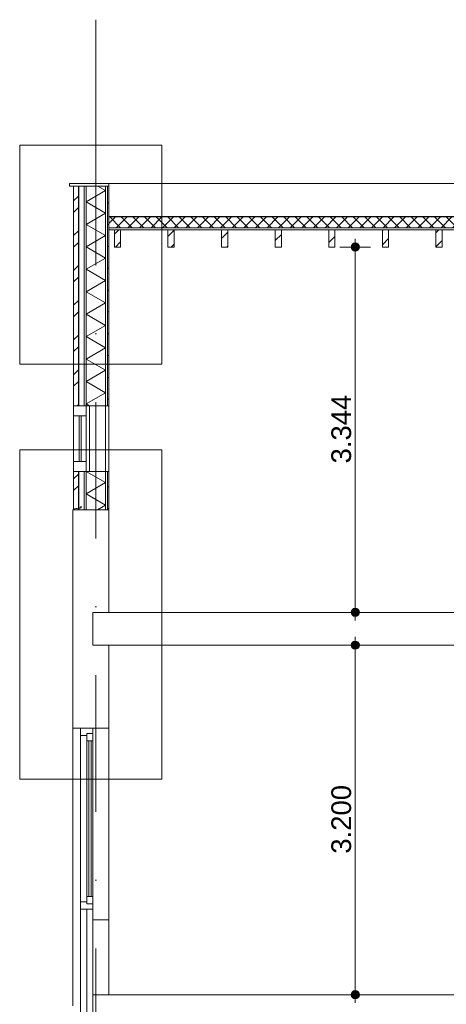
# Model space of a CAD drawing. Header units: millimetres. Extents: x -194 to 1012562, y 0 to 44349.
# Tile 79 of 97: x 446354 to 450255, y 9663 to 18675. Entities that reach past the tile are written whole.
import ezdxf
from ezdxf.enums import TextEntityAlignment as Align

# ---------------------------------------------------------------- set-up
doc = ezdxf.new("R2010")
doc.units = ezdxf.units.MM
doc.header["$MEASUREMENT"] = 0
doc.linetypes.add('streep-punt', pattern=[2500, 1250, -625, 0, -625])
for name, color, linetype in [('21_0 NC Buitenwanden', 7, 'Continuous'), ('21_0 NC Buitenwanden Laagscheidingslijnen', 7, 'Continuous'), ('21_1 C Buitenwanden', 7, 'Continuous'), ('23 Vloeren', 7, 'Continuous'), ('23 Vloeren Laagscheidingslijnen', 7, 'Continuous'), ('Maatvoering 1_ 100', 7, 'Continuous'), ('Maatvoering 1_ 100 2D arcering', 7, 'Continuous'), ('New_ Ramen', 7, 'Continuous'), ('New_21_0 NC Buitenwanden', 7, 'Continuous'), ('New_21_0 NC Buitenwanden Doorsnede-arcering', 7, 'Continuous'), ('New_21_0 NC Buitenwanden Laagscheidingslijnen', 7, 'Continuous'), ('New_21_1 C Buitenwanden', 7, 'Continuous'), ('New_21_1 C Buitenwanden Doorsnede-arcering', 7, 'Continuous'), ('New_21_1 C Buitenwanden Laagscheidingslijnen', 7, 'Continuous'), ('New_23 Vloeren', 7, 'Continuous'), ('New_23 Vloeren Doorsnede-arcering', 7, 'Continuous'), ('New_23 Vloeren Laagscheidingslijnen', 7, 'Continuous'), ('New_28 Draagconstructies - ligger', 7, 'Continuous'), ('New_28 Draagconstructies - ligger Doorsnede-arcering', 7, 'Continuous'), ('New_47 Dakafwerking', 7, 'Continuous'), ('New_47 Dakafwerking Laagscheidingslijnen', 7, 'Continuous'), ('New_Info 1_ 50_100', 7, 'Continuous'), ('New_Maatvoering 1_ 100', 7, 'Continuous'), ('New_Maatvoering 1_ 100 2D arcering', 7, 'Continuous'), ('Stramien', 7, 'Continuous')]:
    doc.layers.add(name, color=color, linetype=linetype)
doc.styles.add('GENERATED_STYLE_1', font='arial.ttf')
doc.linetypes.add('000 dikke lijn gestippeld 3', pattern='A,0,[4,DO.114 Doorsnedes1.Shx,S=0.793651,R=0,X=0,Y=0],-200,0', length=200)
doc.dimstyles.new('GENERATED_STYLE__1', dxfattribs={"dimtxt": 179.999995, "dimasz": 142.5, "dimexe": 0.18, "dimexo": 0.0625, "dimgap": 0, "dimtad": 1, "dimdec": 0, "dimzin": 0, "dimdsep": 46, "dimtxsty": 'GENERATED_STYLE_1', "dimblk": 'ARROWHEAD_11', "dimblk1": 'ARROWHEAD_11', "dimblk2": 'ARROWHEAD_11', "dimcen": 0.09, "dimse1": 1, "dimse2": 1, "dimclrd": 2, "dimclre": 2, "dimclrt": 2, "dimadec": 1, "dimazin": 0, "dimtfac": 1, "dimtdec": 4, "dimtmove": 0, "dimatfit": 3, "dimfxl": 1, "dimtolj": 1, "dimtzin": 0, "dimarcsym": 0})
pattern_1 = [(45, (474674.93, 5600), (-63.6396, 63.6396), [])]
pattern_2 = [(270, (474674.933, 5600), (50, 0), [])]
pattern_3 = [(315, (474674.93, 5600), (159.099, 159.099), []), (315, (474727.97, 5653.03), (159.099, 159.099), [])]
pattern_4 = [(3e-14, (474674.93, 5600), (0, 200), [])]
pattern_5 = [(45, (474674.93, 5600), (-159.099, 159.099), []), (45, (474621.9, 5653.03), (-159.099, 159.099), [])]

# ---------------------------------------------------------------- blocks, each defined once
blk = doc.blocks.new('Section Element_1813_3', base_point=(474674.9, 5600))
at = {"layer": '23 Vloeren', "color": 2, "linetype": 'Continuous', "lineweight": 0}
blk.add_line((454319, 12950), (447169, 12950), dxfattribs=at)
at = {"layer": '23 Vloeren', "color": 2, "linetype": 'Continuous', "lineweight": 0, "flags": 128}
blk.add_lwpolyline([(456229, 13250), (454379, 13250), (454359, 13250), (447169, 13250)], dxfattribs=at)
at = {"layer": '23 Vloeren Laagscheidingslijnen', "color": 2, "linetype": 'Continuous', "lineweight": 0}
for p, q in [((447169, 13250), (447023.4, 13250)), ((447169, 12950), (447023.4, 12950))]:
    blk.add_line(p, q, dxfattribs=at)
at = {"layer": '23 Vloeren Laagscheidingslijnen', "color": 2, "linetype": 'Continuous', "lineweight": 0, "flags": 128}
blk.add_lwpolyline([(447023.4, 13250), (447023.4, 13150), (447023.4, 12950)], dxfattribs=at)
blk = doc.blocks.new('Section Element_1854_3', base_point=(474674.9, 5600))
at = {"layer": 'New_21_1 C Buitenwanden', "color": 2, "linetype": 'Continuous', "lineweight": 0}
for p, q in [((454018.9, 17150), (454018.9, 16875)), ((454018.9, 16750), (454018.9, 14190)), ((446906.5, 14205.2), (446895, 14205.2)), ((446914, 14208.5), (446916, 14208.5))]:
    blk.add_line(p, q, dxfattribs=at)
blk = doc.blocks.new('Section Element_1859_3', base_point=(474674.9, 5600))
at = {"layer": 'New_28 Draagconstructies - ligger Doorsnede-arcering', "linetype": 'Continuous', "lineweight": 0, "true_color": 0x000000}
h = blk.add_hatch(dxfattribs=at)
h.set_pattern_fill('310_Naaldhout__01__0003', color=18, style=0, pattern_type=2)
h.set_pattern_definition(pattern_1)
h.paths.add_polyline_path([(448747, 16594), (448747, 16750), (448690, 16750), (448690, 16594)])
at = {"layer": 'New_28 Draagconstructies - ligger', "color": 9, "linetype": 'Continuous', "lineweight": 0}
for p, q in [((448690, 16750), (448690, 16594)), ((448747, 16750), (448747, 16594)), ((448747, 16594), (448690, 16594))]:
    blk.add_line(p, q, dxfattribs=at)
blk = doc.blocks.new('Section Element_1860_3', base_point=(474674.9, 5600))
at = {"layer": 'New_28 Draagconstructies - ligger Doorsnede-arcering', "linetype": 'Continuous', "lineweight": 0, "true_color": 0x000000}
h = blk.add_hatch(dxfattribs=at)
h.set_pattern_fill('310_Naaldhout__01__0003', color=18, style=0, pattern_type=2)
h.set_pattern_definition(pattern_1)
h.paths.add_polyline_path([(449237, 16594), (449237, 16750), (449180, 16750), (449180, 16594)])
at = {"layer": 'New_28 Draagconstructies - ligger', "color": 9, "linetype": 'Continuous', "lineweight": 0}
for p, q in [((449180, 16750), (449180, 16594)), ((449237, 16750), (449237, 16594)), ((449237, 16594), (449180, 16594))]:
    blk.add_line(p, q, dxfattribs=at)
blk = doc.blocks.new('Section Element_1861_3', base_point=(474674.9, 5600))
at = {"layer": 'New_28 Draagconstructies - ligger Doorsnede-arcering', "linetype": 'Continuous', "lineweight": 0, "true_color": 0x000000}
h = blk.add_hatch(dxfattribs=at)
h.set_pattern_fill('310_Naaldhout__01__0003', color=18, style=0, pattern_type=2)
h.set_pattern_definition(pattern_1)
h.paths.add_polyline_path([(449727, 16594), (449727, 16750), (449670, 16750), (449670, 16594)])
at = {"layer": 'New_28 Draagconstructies - ligger', "color": 9, "linetype": 'Continuous', "lineweight": 0}
for p, q in [((449670, 16750), (449670, 16594)), ((449727, 16750), (449727, 16594)), ((449727, 16594), (449670, 16594))]:
    blk.add_line(p, q, dxfattribs=at)
blk = doc.blocks.new('Section Element_1862_3', base_point=(474674.9, 5600))
at = {"layer": 'New_28 Draagconstructies - ligger Doorsnede-arcering', "linetype": 'Continuous', "lineweight": 0, "true_color": 0x000000}
h = blk.add_hatch(dxfattribs=at)
h.set_pattern_fill('310_Naaldhout__01__0003', color=18, style=0, pattern_type=2)
h.set_pattern_definition(pattern_1)
h.paths.add_polyline_path([(450217, 16594), (450217, 16750), (450160, 16750), (450160, 16594)])
at = {"layer": 'New_28 Draagconstructies - ligger', "color": 9, "linetype": 'Continuous', "lineweight": 0}
for p, q in [((450160, 16750), (450160, 16594)), ((450217, 16750), (450217, 16594)), ((450217, 16594), (450160, 16594))]:
    blk.add_line(p, q, dxfattribs=at)
blk = doc.blocks.new('*X1975', base_point=(474674.9, 5600))
at = {"layer": 'New_23 Vloeren Doorsnede-arcering', "linetype": 'Continuous', "lineweight": 0, "true_color": 0x000000}
for points in [[(447225.5, 16875), (447169, 16875), (447169, 16870), (447225.5, 16870)], [(447525.5, 16875), (447375.5, 16875), (447375.5, 16870), (447525.5, 16870)], [(447825.5, 16875), (447675.5, 16875), (447675.5, 16870), (447825.5, 16870)], [(448125.5, 16875), (447975.5, 16875), (447975.5, 16870), (448125.5, 16870)], [(448425.5, 16875), (448275.5, 16875), (448275.5, 16870), (448425.5, 16870)], [(448725.5, 16875), (448575.5, 16875), (448575.5, 16870), (448725.5, 16870)], [(449025.5, 16875), (448875.5, 16875), (448875.5, 16870), (449025.5, 16870)], [(449325.5, 16875), (449175.5, 16875), (449175.5, 16870), (449325.5, 16870)], [(449625.5, 16875), (449475.5, 16875), (449475.5, 16870), (449625.5, 16870)], [(449925.5, 16875), (449775.5, 16875), (449775.5, 16870), (449925.5, 16870)], [(450225.5, 16875), (450075.5, 16875), (450075.5, 16870), (450225.5, 16870)], [(450525.5, 16875), (450375.5, 16875), (450375.5, 16870), (450525.5, 16870)], [(450825.5, 16875), (450675.5, 16875), (450675.5, 16870), (450825.5, 16870)], [(451125.5, 16875), (450975.5, 16875), (450975.5, 16870), (451125.5, 16870)], [(451425.5, 16875), (451275.5, 16875), (451275.5, 16870), (451425.5, 16870)], [(451725.5, 16875), (451575.5, 16875), (451575.5, 16870), (451725.5, 16870)], [(452025.5, 16875), (451875.5, 16875), (451875.5, 16870), (452025.5, 16870)], [(452325.5, 16875), (452175.5, 16875), (452175.5, 16870), (452325.5, 16870)], [(452625.5, 16875), (452475.5, 16875), (452475.5, 16870), (452625.5, 16870)], [(452925.5, 16875), (452775.5, 16875), (452775.5, 16870), (452925.5, 16870)], [(453225.5, 16875), (453075.5, 16875), (453075.5, 16870), (453225.5, 16870)], [(453525.5, 16875), (453375.5, 16875), (453375.5, 16870), (453525.5, 16870)], [(453825.5, 16875), (453675.5, 16875), (453675.5, 16870), (453825.5, 16870)], [(454019, 16875), (453975.5, 16875), (453975.5, 16870), (454019, 16870)]]:
    blk.add_hatch(color=18, dxfattribs=at).paths.add_polyline_path(points)
blk = doc.blocks.new('Section Element_1871_3', base_point=(474674.9, 5600))
at = {"layer": 'New_23 Vloeren Doorsnede-arcering', "linetype": 'Continuous', "lineweight": 0, "true_color": 0x000000}
h = blk.add_hatch(dxfattribs=at)
h.set_pattern_fill('415_Isolatie_ruit_0003', color=18, style=0, pattern_type=2)
h.set_pattern_definition([(45, (474674.93, 5600), (-53.033, 53.033), []), (135, (474674.93, 5600), (53.033, 53.033), [])])
h.paths.add_polyline_path([(447169, 16870), (447169, 16770), (454019, 16770), (454019, 16870)])
h = blk.add_hatch(dxfattribs=at)
h.set_pattern_fill('325_Houtachtig_plaatmate_E2', color=18, style=0, pattern_type=2)
h.set_pattern_definition([(0, (474674.933, 5600), (0, 50), [])])
h.paths.add_polyline_path([(447169, 16750), (454019, 16750), (454019, 16770), (447169, 16770)])
at = {"layer": 'New_23 Vloeren', "color": 2, "linetype": 'Continuous', "lineweight": 0}
blk.add_line((454019, 16875), (447169, 16875), dxfattribs=at)
at = {"layer": 'New_23 Vloeren', "color": 3, "linetype": 'Continuous', "lineweight": 0}
for p, q in [((447220, 16750), (447169, 16750)), ((447710, 16750), (447277, 16750)), ((448200, 16750), (447767, 16750)), ((448690, 16750), (448257, 16750)), ((449180, 16750), (448747, 16750)), ((449670, 16750), (449237, 16750)), ((450160, 16750), (449727, 16750)), ((450650, 16750), (450217, 16750)), ((451140, 16750), (450707, 16750)), ((451630, 16750), (451197, 16750)), ((452120, 16750), (451687, 16750)), ((452610, 16750), (452177, 16750)), ((453100, 16750), (452667, 16750)), ((453590, 16750), (453157, 16750)), ((453960.9, 16750), (453647, 16750)), ((454019, 16750), (454017.9, 16750))]:
    blk.add_line(p, q, dxfattribs=at)
at = {"layer": 'New_23 Vloeren Laagscheidingslijnen', "color": 2, "linetype": 'Continuous', "lineweight": 0}
for p, q in [((447169, 16875), (447169, 16870)), ((454019, 16870), (447169, 16870)), ((454019, 16875), (454019, 16870))]:
    blk.add_line(p, q, dxfattribs=at)
at = {"layer": 'New_23 Vloeren Laagscheidingslijnen', "color": 1, "linetype": 'Continuous', "lineweight": 0}
for p, q in [((454019, 16770), (447169, 16770)), ((454019, 16752), (454019, 16750))]:
    blk.add_line(p, q, dxfattribs=at)
at = {"layer": 'New_23 Vloeren Laagscheidingslijnen', "color": 3, "linetype": 'Continuous', "lineweight": 0}
for p, q in [((447277, 16750), (447220, 16750)), ((447767, 16750), (447710, 16750)), ((448257, 16750), (448200, 16750)), ((448747, 16750), (448690, 16750)), ((449237, 16750), (449180, 16750)), ((449727, 16750), (449670, 16750)), ((450217, 16750), (450160, 16750)), ((450707, 16750), (450650, 16750)), ((451197, 16750), (451140, 16750)), ((451687, 16750), (451630, 16750)), ((452177, 16750), (452120, 16750)), ((452667, 16750), (452610, 16750)), ((453157, 16750), (453100, 16750)), ((453647, 16750), (453590, 16750)), ((454017.9, 16750), (453960.9, 16750))]:
    blk.add_line(p, q, dxfattribs=at)
at = {"layer": 'New_23 Vloeren', "lineweight": 0}
blk.add_blockref('*X1975', (474674.9, 5600), dxfattribs=at)
blk = doc.blocks.new('Section Element_1879_3', base_point=(474674.9, 5600))
at = {"layer": '23 Vloeren', "color": 2, "linetype": 'Continuous', "lineweight": 0}
for p, q in [((447023, 9750), (447023, 9450)), ((454364, 9750), (447169, 9750))]:
    blk.add_line(p, q, dxfattribs=at)
at = {"layer": '23 Vloeren Laagscheidingslijnen', "color": 2, "linetype": 'Continuous', "lineweight": 0}
blk.add_line((447169, 9750), (447023, 9750), dxfattribs=at)
blk = doc.blocks.new('Section Element_1881_3', base_point=(474674.9, 5600))
at = {"layer": '21_1 C Buitenwanden', "color": 2, "linetype": 'Continuous', "lineweight": 0}
for p, q in [((446839, 9650), (446839, 12190)), ((447169, 12190), (447169, 10436.5))]:
    blk.add_line(p, q, dxfattribs=at)
blk = doc.blocks.new('Section Element_1882_3', base_point=(474674.9, 5600))
at = {"layer": '21_0 NC Buitenwanden', "color": 1, "linetype": 'Continuous', "lineweight": 0}
for p, q in [((446839, 14190), (446839, 13150)), ((446847, 14190), (446839, 14190)), ((447169, 14190), (447169, 13250))]:
    blk.add_line(p, q, dxfattribs=at)
at = {"layer": '21_0 NC Buitenwanden Laagscheidingslijnen', "color": 1, "linetype": 'Continuous', "lineweight": 0, "flags": 128}
blk.add_lwpolyline([(447169, 14190), (447157, 14190), (447139, 14190), (446961, 14190), (446943, 14190), (446895, 14190), (446891, 14190)], dxfattribs=at)
blk = doc.blocks.new('Section Element_1885_3', base_point=(474674.9, 5600))
at = {"layer": 'New_ Ramen', "color": 1, "linetype": 'Continuous', "lineweight": 0}
for p, q in [((446909, 12190), (446909, 12123)), ((446909, 10600), (446909, 12123)), ((446969, 12123), (446909, 12123)), ((447023, 12140), (446969, 12140)), ((446969, 12051.3), (446969, 12073)), ((447023, 12073), (446969, 12073)), ((446969, 12051.3), (446969, 11996.7)), ((446969, 11962.5), (446969, 11996.7)), ((446986, 12073), (446986, 10650)), ((447006, 10650), (447006, 12073)), ((447023, 12073), (447023, 11806.2)), ((446969, 11962.5), (446969, 11916.1)), ((446969, 11838.8), (446969, 11916.1)), ((446969, 11838.8), (446969, 11819.2)), ((446969, 11288.2), (446969, 11819.2)), ((446969, 11713.2), (446969, 11790.5)), ((447023, 10916.8), (447023, 11806.2)), ((446969, 11587.6), (446969, 11664.9)), ((446969, 11462.1), (446969, 11539.3)), ((446969, 11336.5), (446969, 11413.8)), ((446969, 11210.9), (446969, 11288.2)), ((446969, 11162.6), (446969, 11210.9)), ((446969, 11085.3), (446969, 11162.6)), ((446969, 11037), (446969, 11085.3)), ((446969, 10959.7), (446969, 11037)), ((446969, 10911.4), (446969, 10959.7)), ((446969, 10903.8), (446969, 10911.4)), ((447023, 10650), (447023, 10916.8)), ((446969, 10849.2), (446969, 10903.8)), ((446969, 10834.2), (446969, 10849.2)), ((446969, 10815.1), (446969, 10834.2)), ((446969, 10760.5), (446969, 10815.1)), ((446969, 10726.3), (446969, 10760.5)), ((446969, 10671.7), (446969, 10726.3)), ((446969, 10650), (446969, 10671.7)), ((447023, 10650), (446969, 10650)), ((446909, 10600), (446909, 10533)), ((446969, 10600), (446909, 10600)), ((447023, 10583), (446969, 10583)), ((446909, 8757), (446909, 10533)), ((446969, 10533), (446969, 8757)), ((446909, 8757), (446909, 8690))]:
    blk.add_line(p, q, dxfattribs=at)
at = {"layer": 'New_ Ramen', "color": 1, "linetype": 'Continuous', "lineweight": 0, "flags": 128}
for points in [[(447023, 12190), (447023, 12140), (447023, 12073)], [(446969, 12140), (446969, 12123), (446969, 12073)], [(446969, 10650), (446969, 10600), (446969, 10583)], [(447023, 10650), (447023, 10583), (447023, 10533), (447023, 10436.5)], [(447023, 10533), (446969, 10533), (446909, 10533)], [(447023, 8757), (446969, 8757), (446909, 8757)]]:
    blk.add_lwpolyline(points, dxfattribs=at)
blk = doc.blocks.new('Section Element_1886_3', base_point=(474674.9, 5600))
at = {"layer": '21_0 NC Buitenwanden', "color": 1, "linetype": 'Continuous', "lineweight": 0}
for p, q in [((446839, 13150), (446839, 12190)), ((447169, 12950), (447169, 12190))]:
    blk.add_line(p, q, dxfattribs=at)
at = {"layer": '21_0 NC Buitenwanden', "color": 1, "linetype": 'Continuous', "lineweight": 0, "flags": 128}
blk.add_lwpolyline([(447169, 12190), (447023, 12190), (446909, 12190), (446839, 12190)], dxfattribs=at)
blk = doc.blocks.new('*X1995', base_point=(474674.9, 5600))
at = {"layer": 'New_21_1 C Buitenwanden Doorsnede-arcering', "color": 7, "linetype": 'Continuous', "lineweight": 0}
for p, q in [((447139, 14438.1), (446962.5, 14540)), ((447139, 14438.1), (446961, 14335.3)), ((447139, 14232.5), (446961, 14335.3)), ((447139, 14232.5), (447065.3, 14190))]:
    blk.add_line(p, q, dxfattribs=at)
blk = doc.blocks.new('*X1996', base_point=(474674.9, 5600))
at = {"layer": 'New_21_1 C Buitenwanden Doorsnede-arcering', "color": 7, "linetype": 'Continuous', "lineweight": 0}
for p, q in [((447139, 17110.1), (447069.8, 17150)), ((447139, 17110.1), (446961, 17007.3)), ((447139, 16904.5), (446961, 17007.3)), ((447139, 16904.5), (446961, 16801.7)), ((447139, 16699), (446961, 16801.7)), ((447139, 16699), (446961, 16596.2)), ((447139, 16493.4), (446961, 16596.2)), ((447139, 16493.4), (446961, 16390.7)), ((447139, 16287.9), (446961, 16390.7)), ((447139, 16287.9), (446961, 16185.1)), ((447139, 16082.4), (446961, 16185.1)), ((447139, 16082.4), (446961, 15979.6)), ((447139, 15876.8), (446961, 15979.6)), ((447139, 15876.8), (446961, 15774.1)), ((447139, 15671.3), (446961, 15774.1)), ((447139, 15671.3), (446961, 15568.5)), ((447139, 15465.8), (446961, 15568.5)), ((447139, 15465.8), (446961, 15363)), ((447139, 15260.2), (446961, 15363)), ((447139, 15260.2), (446961, 15157.5)), ((446991.3, 15140), (446961, 15157.5))]:
    blk.add_line(p, q, dxfattribs=at)
blk = doc.blocks.new('Section Element_1887_3', base_point=(474674.9, 5600))
at = {"layer": 'New_21_1 C Buitenwanden Doorsnede-arcering', "linetype": 'Continuous', "lineweight": 0, "true_color": 0x000000}
h = blk.add_hatch(dxfattribs=at)
h.set_pattern_fill('515_Staal_0003', color=18, style=0, pattern_type=2)
h.set_pattern_definition(pattern_3)
h.paths.add_polyline_path([(446895, 17150), (446891, 17150), (446891, 15140), (446895, 15140)])
h = blk.add_hatch(dxfattribs=at)
h.set_pattern_fill('325_Houtachtig_plaatmate_E2', color=18, style=0, pattern_type=2)
h.set_pattern_definition(pattern_2)
h.paths.add_polyline_path([(446943, 15140), (446961, 15140), (446961, 17150), (446943, 17150)])
h = blk.add_hatch(dxfattribs=at)
h.set_pattern_fill('325_Houtachtig_plaatmate_E2', color=18, style=0, pattern_type=2)
h.set_pattern_definition(pattern_2)
h.paths.add_polyline_path([(447157, 17150), (447139, 17150), (447139, 15140), (447157, 15140)])
h = blk.add_hatch(dxfattribs=at)
h.set_pattern_fill('930_Lijnen_vert_200_0003', color=18, style=0, pattern_type=2)
h.set_pattern_definition(pattern_4)
h.paths.add_polyline_path([(447157, 17150), (447157, 15140), (447169, 15140), (447169, 17150)])
h = blk.add_hatch(dxfattribs=at)
h.set_pattern_fill('515_Staal_0003', color=18, style=0, pattern_type=2)
h.set_pattern_definition(pattern_3)
h.paths.add_polyline_path([(446895, 14205.2), (446895, 14540), (446891, 14540), (446891, 14204.5)])
h = blk.add_hatch(dxfattribs=at)
h.set_pattern_fill('325_Houtachtig_plaatmate_E2', color=18, style=0, pattern_type=2)
h.set_pattern_definition(pattern_2)
h.paths.add_polyline_path([(446943, 14540), (446943, 14190), (446961, 14190), (446961, 14540)])
h = blk.add_hatch(dxfattribs=at)
h.set_pattern_fill('325_Houtachtig_plaatmate_E2', color=18, style=0, pattern_type=2)
h.set_pattern_definition(pattern_2)
h.paths.add_polyline_path([(447139, 14190), (447157, 14190), (447157, 14540), (447139, 14540)])
h = blk.add_hatch(dxfattribs=at)
h.set_pattern_fill('930_Lijnen_vert_200_0003', color=18, style=0, pattern_type=2)
h.set_pattern_definition(pattern_4)
h.paths.add_polyline_path([(447157, 14190), (447169, 14190), (447169, 14540), (447157, 14540)])
h = blk.add_hatch(dxfattribs=at)
h.set_pattern_fill('515_Staal_0003', color=18, style=0, pattern_type=2)
h.set_pattern_definition(pattern_3)
h.paths.add_polyline_path([(446891, 14202.4), (446891, 14190), (446895, 14190), (446895, 14203.1)])
at = {"layer": 'New_21_1 C Buitenwanden', "color": 1, "linetype": 'Continuous', "lineweight": 0}
for p, q in [((447169, 17150), (447169, 16875)), ((447169, 16750), (447169, 15140)), ((447139, 15140), (446961, 15140)), ((447169, 15140), (447157, 15140)), ((447139, 14540), (446961, 14540)), ((447169, 14540), (447157, 14540)), ((447169, 14540), (447169, 14190))]:
    blk.add_line(p, q, dxfattribs=at)
at = {"layer": 'New_21_1 C Buitenwanden', "color": 9, "linetype": 'Continuous', "lineweight": 0}
for p, q in [((447157, 15140), (447139, 15140)), ((447157, 14540), (447139, 14540)), ((446914, 14218.5), (446914, 14208.5)), ((446916, 14218.5), (446914, 14218.5)), ((446916, 14218.5), (446916, 14206.8))]:
    blk.add_line(p, q, dxfattribs=at)
at = {"layer": 'New_21_1 C Buitenwanden', "color": 9, "linetype": 'Continuous', "lineweight": 0, "flags": 128}
for points in [[(446914, 14208.5), (446895, 14205.2), (446891, 14204.5)], [(446916, 14206.8), (446895, 14203.1), (446891, 14202.4)]]:
    blk.add_lwpolyline(points, dxfattribs=at)
at = {"layer": 'New_21_1 C Buitenwanden Laagscheidingslijnen', "color": 9, "linetype": 'Continuous', "lineweight": 0}
for p, q in [((446895, 17150), (446895, 15140)), ((446943, 17150), (446943, 15140)), ((446961, 17150), (446961, 15140)), ((446895, 14540), (446895, 14205.2)), ((446943, 14540), (446943, 14190)), ((446961, 14540), (446961, 14190)), ((446895, 14203.1), (446895, 14190))]:
    blk.add_line(p, q, dxfattribs=at)
at = {"layer": 'New_21_1 C Buitenwanden Laagscheidingslijnen', "color": 1, "linetype": 'Continuous', "lineweight": 0}
for p, q in [((447139, 17150), (447139, 15140)), ((447157, 17150), (447157, 15140)), ((447139, 14540), (447139, 14190)), ((447157, 14540), (447157, 14190))]:
    blk.add_line(p, q, dxfattribs=at)
at = {"layer": 'New_21_1 C Buitenwanden Laagscheidingslijnen', "color": 1, "linetype": 'Continuous', "lineweight": 0, "flags": 128}
blk.add_lwpolyline([(447169, 16870), (447169, 16770), (447169, 16750)], dxfattribs=at)
at = {"layer": 'New_21_1 C Buitenwanden', "lineweight": 0}
for name in ['*X1996', '*X1995']:
    blk.add_blockref(name, (474674.9, 5600), dxfattribs=at)
blk = doc.blocks.new('Section Element_1888_3', base_point=(474674.9, 5600))
at = {"layer": 'New_28 Draagconstructies - ligger Doorsnede-arcering', "linetype": 'Continuous', "lineweight": 0, "true_color": 0x000000}
h = blk.add_hatch(dxfattribs=at)
h.set_pattern_fill('310_Naaldhout__01__0003', color=18, style=0, pattern_type=2)
h.set_pattern_definition(pattern_1)
h.paths.add_polyline_path([(447277, 16594), (447277, 16750), (447220, 16750), (447220, 16594)])
at = {"layer": 'New_28 Draagconstructies - ligger', "color": 9, "linetype": 'Continuous', "lineweight": 0}
for p, q in [((447220, 16750), (447220, 16594)), ((447277, 16750), (447277, 16594)), ((447277, 16594), (447220, 16594))]:
    blk.add_line(p, q, dxfattribs=at)
blk = doc.blocks.new('Section Element_1889_3', base_point=(474674.9, 5600))
at = {"layer": 'New_28 Draagconstructies - ligger Doorsnede-arcering', "linetype": 'Continuous', "lineweight": 0, "true_color": 0x000000}
h = blk.add_hatch(dxfattribs=at)
h.set_pattern_fill('310_Naaldhout__01__0003', color=18, style=0, pattern_type=2)
h.set_pattern_definition(pattern_1)
h.paths.add_polyline_path([(447767, 16594), (447767, 16750), (447710, 16750), (447710, 16594)])
at = {"layer": 'New_28 Draagconstructies - ligger', "color": 9, "linetype": 'Continuous', "lineweight": 0}
for p, q in [((447710, 16750), (447710, 16594)), ((447767, 16750), (447767, 16594)), ((447767, 16594), (447710, 16594))]:
    blk.add_line(p, q, dxfattribs=at)
blk = doc.blocks.new('Section Element_1890_3', base_point=(474674.9, 5600))
at = {"layer": 'New_28 Draagconstructies - ligger Doorsnede-arcering', "linetype": 'Continuous', "lineweight": 0, "true_color": 0x000000}
h = blk.add_hatch(dxfattribs=at)
h.set_pattern_fill('310_Naaldhout__01__0003', color=18, style=0, pattern_type=2)
h.set_pattern_definition(pattern_1)
h.paths.add_polyline_path([(448257, 16594), (448257, 16750), (448200, 16750), (448200, 16594)])
at = {"layer": 'New_28 Draagconstructies - ligger', "color": 9, "linetype": 'Continuous', "lineweight": 0}
for p, q in [((448200, 16750), (448200, 16594)), ((448257, 16750), (448257, 16594)), ((448257, 16594), (448200, 16594))]:
    blk.add_line(p, q, dxfattribs=at)
blk = doc.blocks.new('Section Element_1891_3', base_point=(474674.9, 5600))
at = {"layer": '21_0 NC Buitenwanden', "color": 1, "linetype": 'Continuous', "lineweight": 0}
for p, q in [((447023, 10436.5), (447023, 9750)), ((447169, 10436.5), (447023, 10436.5)), ((447169, 10436.5), (447169, 9750))]:
    blk.add_line(p, q, dxfattribs=at)
blk = doc.blocks.new('Section Element_1901_3', base_point=(474674.9, 5600))
at = {"layer": 'New_ Ramen', "color": 1, "linetype": 'Continuous', "lineweight": 0}
for p, q in [((446847, 15140), (446847, 15050)), ((446961, 15140), (446961, 15050)), ((446847, 14630), (446847, 15050)), ((446961, 15050), (446847, 15050)), ((446897, 15050), (446897, 14630)), ((446917, 14630), (446917, 15050)), ((446961, 14630), (446961, 15050)), ((446847, 14630), (446847, 14540)), ((446961, 14630), (446847, 14630)), ((446961, 14630), (446961, 14540))]:
    blk.add_line(p, q, dxfattribs=at)
at = {"layer": 'New_ Ramen', "color": 2, "linetype": 'Continuous', "lineweight": 0}
for p, q in [((446993, 15140), (446993, 14540)), ((447139, 14540), (447139, 15140)), ((447169, 15140), (447169, 14540))]:
    blk.add_line(p, q, dxfattribs=at)
at = {"layer": 'New_ Ramen', "color": 1, "linetype": 'Continuous', "lineweight": 0, "flags": 128}
for points in [[(446961, 15140), (446943, 15140), (446895, 15140), (446891, 15140)], [(446961, 14540), (446943, 14540), (446895, 14540), (446891, 14540)]]:
    blk.add_lwpolyline(points, dxfattribs=at)
blk = doc.blocks.new('Section Element_1905_3', base_point=(474674.9, 5600))
at = {"layer": 'New_47 Dakafwerking', "color": 1, "linetype": 'Continuous', "lineweight": 0}
for p, q in [((446809, 17175), (446809, 17150)), ((447169, 17175), (446809, 17175)), ((446847, 17150), (446809, 17150)), ((447169, 17175), (447169, 17150))]:
    blk.add_line(p, q, dxfattribs=at)
at = {"layer": 'New_47 Dakafwerking Laagscheidingslijnen', "color": 1, "linetype": 'Continuous', "lineweight": 0, "flags": 128}
blk.add_lwpolyline([(447169, 17150), (447157, 17150), (447139, 17150), (446961, 17150), (446943, 17150), (446895, 17150), (446891, 17150)], dxfattribs=at)
blk = doc.blocks.new('Section Element_1906_3', base_point=(474674.9, 5600))
at = {"layer": 'New_47 Dakafwerking', "color": 2, "linetype": 'Continuous', "lineweight": 0}
blk.add_line((447169, 17175), (453989, 17175), dxfattribs=at)
blk = doc.blocks.new('Section Element_1924_3', base_point=(474674.9, 5600))
at = {"layer": 'New_21_0 NC Buitenwanden Doorsnede-arcering', "linetype": 'Continuous', "lineweight": 0, "true_color": 0x000000}
h = blk.add_hatch(dxfattribs=at)
h.set_pattern_fill('515_Staal_0003', color=18, style=0, pattern_type=2)
h.set_pattern_definition(pattern_5)
h.paths.add_polyline_path([(446891, 14204.5), (446891, 14540), (446847, 14540), (446847, 14196.7)])
h = blk.add_hatch(dxfattribs=at)
h.set_pattern_fill('515_Staal_0003', color=18, style=0, pattern_type=2)
h.set_pattern_definition(pattern_5)
h.paths.add_polyline_path([(446847, 14194.7), (446847, 14190), (446891, 14190), (446891, 14202.4)])
at = {"layer": 'New_21_0 NC Buitenwanden', "color": 3, "linetype": 'Continuous', "lineweight": 0}
for p, q in [((446847, 14540), (446847, 14196.7)), ((446891, 14540), (446847, 14540)), ((446891, 14204.5), (446847, 14196.7)), ((446891, 14202.4), (446847, 14194.7)), ((446847, 14194.7), (446847, 14190))]:
    blk.add_line(p, q, dxfattribs=at)
at = {"layer": 'New_21_0 NC Buitenwanden Laagscheidingslijnen', "color": 3, "linetype": 'Continuous', "lineweight": 0}
for p, q in [((446891, 14540), (446891, 14204.5)), ((446891, 14190), (446847, 14190)), ((446891, 14202.4), (446891, 14190))]:
    blk.add_line(p, q, dxfattribs=at)
blk = doc.blocks.new('Section Element_1925_3', base_point=(474674.9, 5600))
at = {"layer": 'New_21_0 NC Buitenwanden Doorsnede-arcering', "linetype": 'Continuous', "lineweight": 0, "true_color": 0x000000}
h = blk.add_hatch(dxfattribs=at)
h.set_pattern_fill('515_Staal_0003', color=18, style=0, pattern_type=2)
h.set_pattern_definition(pattern_5)
h.paths.add_polyline_path([(446847, 15140), (446891, 15140), (446891, 17150), (446847, 17150)])
at = {"layer": 'New_21_0 NC Buitenwanden', "color": 3, "linetype": 'Continuous', "lineweight": 0}
for p in [(446847, 17150), (446891, 15140)]:
    blk.add_line(p, (446847, 15140), dxfattribs=at)
at = {"layer": 'New_21_0 NC Buitenwanden Laagscheidingslijnen', "color": 3, "linetype": 'Continuous', "lineweight": 0}
for q in [(446847, 17150), (446891, 15140)]:
    blk.add_line((446891, 17150), q, dxfattribs=at)
blk = doc.blocks.new('Section Element_1926_3', base_point=(474674.9, 5600))
at = {"layer": 'New_21_0 NC Buitenwanden', "color": 1, "linetype": 'Continuous', "lineweight": 0}
blk.add_line((446891, 14202.4), (446891, 14204.5), dxfattribs=at)
blk = doc.blocks.new('*D2045', base_point=(474674.9, 5600))
at = {"layer": 'New_Maatvoering 1_ 100 2D arcering', "linetype": 'Continuous', "lineweight": 0}
for points in [[(449384.8, 16594), (449387.6, 16579.6), (449395.8, 16567.5), (449407.9, 16559.4), (449422.3, 16556.5), (449436.6, 16559.4), (449448.8, 16567.5), (449456.9, 16579.6), (449459.8, 16594), (449456.9, 16608.4), (449448.8, 16620.5), (449436.6, 16628.6), (449422.3, 16631.5), (449407.9, 16628.6), (449395.8, 16620.5), (449387.6, 16608.4)], [(449384.8, 13250), (449387.6, 13235.6), (449395.8, 13223.5), (449407.9, 13215.4), (449422.3, 13212.5), (449436.6, 13215.4), (449448.8, 13223.5), (449456.9, 13235.6), (449459.8, 13250), (449456.9, 13264.4), (449448.8, 13276.5), (449436.6, 13284.6), (449422.3, 13287.5), (449407.9, 13284.6), (449395.8, 13276.5), (449387.6, 13264.4)]]:
    blk.add_hatch(color=1, dxfattribs=at).paths.add_polyline_path(points)
at = {"layer": 'New_Maatvoering 1_ 100', "color": 2, "linetype": 'Continuous', "lineweight": 0}
for p, q in [((449384.8, 16594), (449281.7, 16594)), ((449422.3, 16631.5), (449422.3, 16669)), ((449562.9, 16594), (449459.8, 16594)), ((449422.3, 13287.5), (449422.3, 16556.5)), ((449384.8, 13250), (449281.7, 13250)), ((449562.9, 13250), (449459.8, 13250)), ((449422.3, 13175), (449422.3, 13212.5))]:
    blk.add_line(p, q, dxfattribs=at)
at = {"layer": 'New_Maatvoering 1_ 100', "color": 1, "linetype": 'Continuous', "lineweight": 0}
for centre in [(449422.3, 16594), (449422.3, 13250)]:
    blk.add_circle(centre, 37.5, dxfattribs=at)
at = {"layer": 'New_Maatvoering 1_ 100', "color": 2, "lineweight": 0, "insert": (449386.3, 14613.1), "char_height": 180, "attachment_point": 7, "rotation": 90, "style": 'GENERATED_STYLE_1'}
blk.add_mtext('\\A1;{\\pql;\\fArial|b0|i0|c0|p0;\\W1.000000;3.344}', dxfattribs=at)
blk = doc.blocks.new('ARROWHEAD_11')
at = {"color": 0, "linetype": 'Continuous', "lineweight": 0}
blk.add_line((0, 0), (-1, 0), dxfattribs=at)
at = {"color": 0, "linetype": 'Continuous', "lineweight": 0, "const_width": 0.25, "flags": 128}
blk.add_lwpolyline([(-0.125, 0, 1), (0.125, 0, 1)], format="xyb", close=True, dxfattribs=at)
blk = doc.blocks.new('*D2046', base_point=(474674.9, 5600))
at = {"layer": 'Maatvoering 1_ 100 2D arcering', "linetype": 'Continuous', "lineweight": 0}
for points in [[(449384.8, 12950), (449387.6, 12935.6), (449395.8, 12923.5), (449407.9, 12915.4), (449422.3, 12912.5), (449436.6, 12915.4), (449448.8, 12923.5), (449456.9, 12935.6), (449459.8, 12950), (449456.9, 12964.4), (449448.8, 12976.5), (449436.6, 12984.6), (449422.3, 12987.5), (449407.9, 12984.6), (449395.8, 12976.5), (449387.6, 12964.4)], [(449384.8, 9750), (449387.6, 9735.6), (449395.8, 9723.5), (449407.9, 9715.4), (449422.3, 9712.5), (449436.6, 9715.4), (449448.8, 9723.5), (449456.9, 9735.6), (449459.8, 9750), (449456.9, 9764.4), (449448.8, 9776.5), (449436.6, 9784.6), (449422.3, 9787.5), (449407.9, 9784.6), (449395.8, 9776.5), (449387.6, 9764.4)]]:
    blk.add_hatch(color=1, dxfattribs=at).paths.add_polyline_path(points)
at = {"layer": 'Maatvoering 1_ 100', "color": 2, "linetype": 'Continuous', "lineweight": 0}
for p, q in [((449422.3, 12987.5), (449422.3, 13025)), ((449384.8, 12950), (449281.7, 12950)), ((449422.3, 9787.5), (449422.3, 12912.5)), ((449562.9, 12950), (449459.8, 12950)), ((449384.8, 9750), (449281.7, 9750)), ((449562.9, 9750), (449459.8, 9750)), ((449422.3, 9675), (449422.3, 9712.5))]:
    blk.add_line(p, q, dxfattribs=at)
at = {"layer": 'Maatvoering 1_ 100', "color": 1, "linetype": 'Continuous', "lineweight": 0}
for centre in [(449422.3, 12950), (449422.3, 9750)]:
    blk.add_circle(centre, 37.5, dxfattribs=at)
at = {"layer": 'Maatvoering 1_ 100', "color": 2, "lineweight": 0, "insert": (449386.3, 11041.1), "char_height": 180, "attachment_point": 7, "rotation": 90, "style": 'GENERATED_STYLE_1'}
blk.add_mtext('\\A1;{\\pql;\\fArial|b0|i0|c0|p0;\\W1.000000;3.200}', dxfattribs=at)
blk = doc.blocks.new('Standard grid marker[56]_3', base_point=(447049, 18675))
at = {"layer": 'Stramien', "color": 1, "linetype": 'streep-punt', "lineweight": 0}
for q in [(447049, 18675), (447049, 2000)]:
    blk.add_line((447049, 17675), q, dxfattribs=at)
at = {"layer": 'Stramien', "color": 2, "lineweight": 0, "style": 'GENERATED_STYLE_1'}
blk.add_attdef('AC_MarkerText_1', text='', height=350, rotation=360, dxfattribs=at).set_placement((447049, 675), align=Align.TOP_CENTER)

msp = doc.modelspace()

# ---------------------------------------------------------------- linework, layer by layer
at = {"layer": 'New_Info 1_ 50_100', "color": 94, "linetype": '000 dikke lijn gestippeld 3', "lineweight": 0}
for points in [[(447654, 17525), (446354, 17525), (446354, 15523), (447654, 15523)], [(447654, 14737), (446354, 14737), (446354, 11723), (447654, 11723)]]:
    msp.add_lwpolyline(points, close=True, dxfattribs=at)

# ---------------------------------------------------------------- block references
at = {"layer": '21_0 NC Buitenwanden', "lineweight": 0}
for name in ['Section Element_1882_3', 'Section Element_1886_3', 'Section Element_1891_3']:
    msp.add_blockref(name, (474674.9, 5600), dxfattribs=at)
at = {"layer": '21_1 C Buitenwanden', "lineweight": 0}
msp.add_blockref('Section Element_1881_3', (474674.9, 5600), dxfattribs=at)
at = {"layer": '23 Vloeren', "lineweight": 0}
for name in ['Section Element_1813_3', 'Section Element_1879_3']:
    msp.add_blockref(name, (474674.9, 5600), dxfattribs=at)
at = {"layer": 'New_ Ramen', "lineweight": 0}
for name in ['Section Element_1901_3', 'Section Element_1885_3']:
    msp.add_blockref(name, (474674.9, 5600), dxfattribs=at)
at = {"layer": 'New_21_0 NC Buitenwanden', "lineweight": 0}
for name in ['Section Element_1925_3', 'Section Element_1924_3', 'Section Element_1926_3']:
    msp.add_blockref(name, (474674.9, 5600), dxfattribs=at)
at = {"layer": 'New_21_1 C Buitenwanden', "lineweight": 0}
for name in ['Section Element_1887_3', 'Section Element_1854_3']:
    msp.add_blockref(name, (474674.9, 5600), dxfattribs=at)
at = {"layer": 'New_23 Vloeren', "lineweight": 0}
msp.add_blockref('Section Element_1871_3', (474674.9, 5600), dxfattribs=at)
at = {"layer": 'New_28 Draagconstructies - ligger', "lineweight": 0}
for name in ['Section Element_1888_3', 'Section Element_1889_3', 'Section Element_1890_3', 'Section Element_1859_3', 'Section Element_1860_3', 'Section Element_1861_3', 'Section Element_1862_3']:
    msp.add_blockref(name, (474674.9, 5600), dxfattribs=at)
at = {"layer": 'New_47 Dakafwerking', "lineweight": 0}
for name in ['Section Element_1905_3', 'Section Element_1906_3']:
    msp.add_blockref(name, (474674.9, 5600), dxfattribs=at)
at = {"layer": 'Stramien', "color": 1, "linetype": 'Continuous', "lineweight": 0}
msp.add_blockref('Standard grid marker[56]_3', (447049, 18675), dxfattribs=at)

# ---------------------------------------------------------------- dimensions: what is measured, and where the dimension line sits
at = {"layer": 'Maatvoering 1_ 100', "color": 2, "linetype": 'Continuous', "lineweight": 0}
dim = msp.add_linear_dim(base=(449422.3, 12950), p1=(455426.5, 9750), p2=(455426.7, 12950), angle=90, dimstyle='GENERATED_STYLE__1', dxfattribs=at)
dim.commit()
dim.dimension.update_dxf_attribs({"geometry": '*D2046', "text_midpoint": (449296.3, 11342.6), "dimtype": 160, "text_rotation": 90})
at = {"layer": 'New_Maatvoering 1_ 100', "color": 2, "linetype": 'Continuous', "lineweight": 0}
dim = msp.add_linear_dim(base=(449422.3, 16594), p1=(455426.7, 13250), p2=(449698.5, 16594), angle=90, dimstyle='GENERATED_STYLE__1', dxfattribs=at)
dim.commit()
dim.dimension.update_dxf_attribs({"geometry": '*D2045', "text_midpoint": (449296.3, 14914.6), "dimtype": 160, "text_rotation": 90})

doc.saveas('drawing.dxf')
